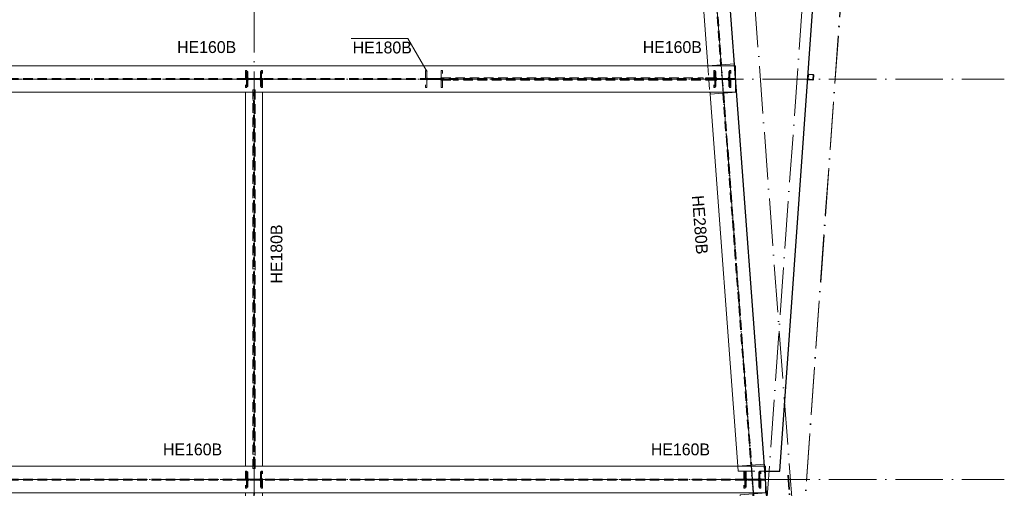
# Model space of a CAD drawing. Header units: millimetres. Extents: x 1146 to 81249, y 1106 to 40413.
# Tile 12 of 15: x 43988 to 54355, y 23487 to 28425. Entities that reach past the tile are written whole.
import ezdxf

# ---------------------------------------------------------------- set-up
doc = ezdxf.new("R2010")
doc.units = ezdxf.units.MM
for name, pattern in [('00_PBT_AFBR', [250, 150, -50, 0, -50]), ('00_PBT_HART', [240, 150, -30, 0, -30, 0, -30]), ('00_PBT_HID2', [150, 100, -50]), ('00_PBT_STRA', [1400, 500, -100, 0, -100, 500, -100, 0, -100])]:
    doc.linetypes.add(name, pattern=pattern)
for name, color, linetype, lineweight in [('A-DETL-____-OTLN', 90, 'Continuous', 13), ('A-FLOR-____-HDLN', 190, '00_PBT_HID2', 18), ('A-FLOR-____-OTLN', 192, 'Continuous', 25), ('S-BEAM-____-HDLN', 1, '00_PBT_HID2', 18), ('S-BEAM-____-IDEN', 2, 'Continuous', 18), ('S-BEAM-____-OTLN', 12, 'Continuous', 25), ('S-COLS-____-HDLN', 52, '00_PBT_HID2', 18), ('S-COLS-____-IDEN', 171, 'Continuous', 18), ('S-COLS-____-MCUT', 52, 'Continuous', 18), ('S-COLS-____-OTLN', 52, 'Continuous', 25), ('S-GRID-____-OTLN', 1, 'Continuous', 13)]:
    doc.layers.add(name, color=color, linetype=linetype, lineweight=lineweight)
doc.styles.add('PBT-Font_1', font='PBT-FONT.ttf', dxfattribs={"height": 125})

# ---------------------------------------------------------------- blocks, each defined once
blk = doc.blocks.new('28_PBT_SF_stalen ligger_H-profiel_R24 - HE180B-V39-01 bk ruwe vloer')
at = {"layer": 'S-BEAM-____-OTLN', "lineweight": 18}
for p, q in [((-1970, -90), (-1970, 90)), ((-1970, 90), (1970, 90)), ((1970, 90), (1970, -90)), ((1970, -90), (-1970, -90))]:
    blk.add_line(p, q, dxfattribs=at)
at = {"layer": 'S-BEAM-____-OTLN', "linetype": '00_PBT_HID2', "lineweight": 13}
for p, q in [((1970, 4.25), (-1970, 4.25)), ((1970, -4.25), (-1970, -4.25))]:
    blk.add_line(p, q, dxfattribs=at)
at = {"layer": 'S-BEAM-____-OTLN', "linetype": '00_PBT_HART', "lineweight": 13}
for p, q in [((-2020, 0), (-1970, 0)), ((-1970, 0), (1970, 0)), ((2020, 0), (1970, 0))]:
    blk.add_line(p, q, dxfattribs=at)
blk = doc.blocks.new('21_PBT_SF_geveldrager_R24 - Geveldrager volgens leverancier terras-1780625-01 bk ruwe vloer')
at = {"layer": 'S-BEAM-____-OTLN', "linetype": '00_PBT_AFBR', "lineweight": 35}
blk.add_line((-5790, 261), (5779, 261), dxfattribs=at)
blk = doc.blocks.new('28_PBT_SC_stalen kolom_koker-profiel_R24 - K60x60x5_S355 t_b_v_ plantenbak-1822526-01 bk ruwe vloer')
at = {"layer": 'S-COLS-____-OTLN', "lineweight": 18}
for p, q in [((-30, 22.5), (-30, -22.5)), ((-25, -20), (-25, 20)), ((22.5, 30), (-22.5, 30)), ((-20, 25), (20, 25)), ((25, 20), (25, -20)), ((30, -22.5), (30, 22.5)), ((-22.5, -30), (22.5, -30)), ((20, -25), (-20, -25))]:
    blk.add_line(p, q, dxfattribs=at)
for centre, radius, start, end in [((-22.5, 22.5), 7.5, 90, 180), ((-20, 20), 5, 90, 180), ((20, 20), 5, 0, 90), ((22.5, 22.5), 7.5, 360, 90), ((-22.5, -22.5), 7.5, 180, 270), ((-20, -20), 5, 180, 270), ((20, -20), 5, 270, 360), ((22.5, -22.5), 7.5, 270, 360)]:
    blk.add_arc(centre, radius, start, end, dxfattribs=at)
blk = doc.blocks.new('28_PBT_SF_stalen ligger_H-profiel_R24 - HE280B-1589714-01 bk ruwe vloer')
at = {"layer": 'S-BEAM-____-HDLN'}
for p, q in [((3373, 5), (3348, 5)), ((3508, 5), (3484, 5)), ((8304, 5), (8279, 5)), ((8439, 5), (8415, 5)), ((3348, 0), (3508, 0)), ((3373, -5), (3348, -5)), ((3508, -5), (3484, -5)), ((8279, 0), (8439, 0)), ((8304, -5), (8279, -5)), ((8439, -5), (8415, -5))]:
    blk.add_line(p, q, dxfattribs=at)
at = {"layer": 'S-BEAM-____-OTLN', "lineweight": 18}
for p, q in [((-8498, 140), (8498, 140)), ((8498, 140), (8498, 0)), ((8498, -1), (8498, -140)), ((8498, -140), (-282, -140))]:
    blk.add_line(p, q, dxfattribs=at)
at = {"layer": 'S-BEAM-____-OTLN', "linetype": '00_PBT_HID2', "lineweight": 13}
for p, q in [((3348, 5), (-2542, 5)), ((3483, 5), (3374, 5)), ((8279, 5), (3508, 5)), ((8414, 5), (8304, 5)), ((8498, 5), (8439, 5)), ((3348, -5), (-2542, -5)), ((3483, -5), (3374, -5)), ((8279, -5), (3508, -5)), ((8414, -5), (8304, -5)), ((8498, -5), (8439, -5))]:
    blk.add_line(p, q, dxfattribs=at)
at = {"layer": 'S-BEAM-____-OTLN', "linetype": '00_PBT_HART', "lineweight": 13}
for p, q in [((-2542, 0), (3348, 0)), ((3508, 0), (8279, 0)), ((8439, 0), (8498, 0)), ((8548, 0), (8498, 0))]:
    blk.add_line(p, q, dxfattribs=at)
blk = doc.blocks.new('28_PBT_SF_stalen ligger_H-profiel_R24 - HE280B-1591501-01 bk ruwe vloer')
at = {"layer": 'S-BEAM-____-HDLN'}
blk.add_line((-2353, 0), (-2345, 0), dxfattribs=at)
at = {"layer": 'S-BEAM-____-OTLN', "lineweight": 18}
for p, q in [((-2198, -140), (-2198, 140)), ((-2198, 140), (2209, 140)), ((2209, 140), (2209, -140))]:
    blk.add_line(p, q, dxfattribs=at)
at = {"layer": 'S-BEAM-____-OTLN', "linetype": '00_PBT_HID2', "lineweight": 13}
for p, q in [((2209, 5), (-2198, 5)), ((2209, -5), (-2198, -5))]:
    blk.add_line(p, q, dxfattribs=at)
at = {"layer": 'S-BEAM-____-OTLN', "linetype": '00_PBT_HART', "lineweight": 13}
for p, q in [((-2598, 0), (-2353, 0)), ((-2345, 0), (-2198, 0)), ((-2198, 0), (2209, 0)), ((2609, 0), (2209, 0))]:
    blk.add_line(p, q, dxfattribs=at)
blk = doc.blocks.new('28_PBT_SF_stalen ligger_H-profiel_R24 - HE280B-1605298-01 bk ruwe vloer')
at = {"layer": 'S-BEAM-____-HDLN'}
for p, q in [((-2120, 0), (-2112, 0)), ((2120, 0), (2112, 0))]:
    blk.add_line(p, q, dxfattribs=at)
at = {"layer": 'S-BEAM-____-OTLN', "lineweight": 18}
for p, q in [((-1965, -140), (-1965, 140)), ((-1965, 140), (1966, 140)), ((1966, 140), (1966, -140))]:
    blk.add_line(p, q, dxfattribs=at)
at = {"layer": 'S-BEAM-____-OTLN', "linetype": '00_PBT_HID2', "lineweight": 13}
for p, q in [((1966, 5), (-1965, 5)), ((1966, -5), (-1965, -5))]:
    blk.add_line(p, q, dxfattribs=at)
at = {"layer": 'S-BEAM-____-OTLN', "linetype": '00_PBT_HART', "lineweight": 13}
for p, q in [((-2365, 0), (-2120, 0)), ((-2112, 0), (-1965, 0)), ((-1965, 0), (1966, 0)), ((2112, 0), (1966, 0)), ((2366, 0), (2120, 0))]:
    blk.add_line(p, q, dxfattribs=at)
blk = doc.blocks.new('28_PBT_SF_stalen ligger_H-profiel_R24 - HE280B-1591494-01 bk ruwe vloer')
at = {"layer": 'S-BEAM-____-HDLN'}
for p, q in [((907, 140), (1007, 140)), ((997, 5), (897, 5)), ((-2127, 0), (-2119, 0)), ((996, -5), (896, -5)), ((897, 0), (997, 0)), ((2127, 0), (2119, 0))]:
    blk.add_line(p, q, dxfattribs=at)
at = {"layer": 'S-BEAM-____-OTLN', "lineweight": 18}
for p, q in [((-1973, 140), (907, 140)), ((-1973, -140), (-1973, 139)), ((1007, 140), (1973, 140)), ((1973, 140), (1973, -140)), ((1973, -140), (-1973, -140))]:
    blk.add_line(p, q, dxfattribs=at)
at = {"layer": 'S-BEAM-____-OTLN', "linetype": '00_PBT_HID2', "lineweight": 13}
for p, q in [((897, 5), (-1973, 5)), ((1973, 5), (997, 5)), ((896, -5), (-1973, -5)), ((1973, -5), (996, -5))]:
    blk.add_line(p, q, dxfattribs=at)
at = {"layer": 'S-BEAM-____-OTLN', "linetype": '00_PBT_HART', "lineweight": 13}
for p, q in [((-2373, 0), (-2127, 0)), ((-2119, 0), (-1973, 0)), ((-1973, 0), (896, 0)), ((997, 0), (1973, 0)), ((2119, 0), (1973, 0)), ((2373, 0), (2127, 0))]:
    blk.add_line(p, q, dxfattribs=at)
blk = doc.blocks.new('28_PBT_SC_stalen kolom_H-profiel_R24 - HE160B-V28-01 bk ruwe vloer')
at = {"layer": 'S-COLS-____-HDLN', "linetype": 'Continuous', "lineweight": 13}
h = blk.add_hatch(dxfattribs=at)
h.set_pattern_fill('FP_5', color=256, style=0, pattern_type=2)
h.set_pattern_definition([(315, (-23580, 21297.2), (76.19995, 76.19995), []), (315, (-23580, 21232.43), (76.19995, 76.19995), []), (315, (-23580, 21228.62), (76.19995, 76.19995), []), (315, (-23580, 21224.81), (76.19995, 76.19995), []), (315, (-23580, 21221), (76.19995, 76.19995), []), (315, (-23580, 21217.19), (76.19995, 76.19995), []), (315, (-23580, 21213.38), (76.19995, 76.19995), []), (315, (-23580, 21209.57), (76.19995, 76.19995), [])])
h.paths.add_polyline_path([(-80, -80), (80, -80), (80, -67), (19, -67), (8, -63), (4, -52), (4, 52), (8, 63), (19, 67), (80, 67), (80, 80), (-80, 80), (-80, 67), (-19, 67), (-8, 63), (-4, 52), (-4, -52), (-8, -63), (-19, -67), (-80, -67)])
at = {"layer": 'S-COLS-____-MCUT'}
for p, q in [((80, 80), (-80, 80)), ((-80, 80), (-80, 67)), ((-80, 67), (-19, 67)), ((-4, 52), (-4, -52)), ((4, -52), (4, 52)), ((19, 67), (80, 67)), ((80, 67), (80, 80)), ((-80, -67), (-80, -80)), ((-19, -67), (-80, -67)), ((-80, -80), (80, -80)), ((80, -67), (19, -67)), ((80, -80), (80, -67))]:
    blk.add_line(p, q, dxfattribs=at)
for centre, start, end in [((-19, 52), 0, 90), ((19, 52), 90, 180), ((-19, -52), 270, 0), ((19, -52), 180, 270)]:
    blk.add_arc(centre, 15, start, end, dxfattribs=at)
blk = doc.blocks.new('28_PBT_SC_stalen kolom_H-profiel_R24 - HE160B-V29-01 bk ruwe vloer')
at = {"layer": 'S-COLS-____-HDLN', "linetype": 'Continuous', "lineweight": 13}
h = blk.add_hatch(dxfattribs=at)
h.set_pattern_fill('FP_15', color=256, style=0, pattern_type=2)
h.set_pattern_definition([(315, (-27800, 20980.93), (76.19995, 76.19995), []), (315, (-27800, 20916.16), (76.19995, 76.19995), []), (315, (-27800, 20912.35), (76.19995, 76.19995), []), (315, (-27800, 20908.54), (76.19995, 76.19995), []), (315, (-27800, 20904.73), (76.19995, 76.19995), []), (315, (-27800, 20900.92), (76.19995, 76.19995), []), (315, (-27800, 20897.11), (76.19995, 76.19995), []), (315, (-27800, 20893.3), (76.19995, 76.19995), [])])
h.paths.add_polyline_path([(-80, 80), (-80, 67), (-19, 67), (-8, 63), (-4, 52), (-4, -52), (-8, -63), (-19, -67), (-80, -67), (-80, -80), (80, -80), (80, -67), (19, -67), (8, -63), (4, -52), (4, 52), (8, 63), (19, 67), (80, 67), (80, 80), (19, 80)])
at = {"layer": 'S-COLS-____-MCUT'}
for p, q in [((80, 80), (-80, 80)), ((-80, 80), (-80, 67)), ((-80, 67), (-19, 67)), ((-4, 52), (-4, -52)), ((4, -52), (4, 52)), ((19, 67), (80, 67)), ((80, 67), (80, 80)), ((-80, -67), (-80, -80)), ((-19, -67), (-80, -67)), ((-80, -80), (80, -80)), ((80, -67), (19, -67)), ((80, -80), (80, -67))]:
    blk.add_line(p, q, dxfattribs=at)
for centre, start, end in [((-19, 52), 0, 90), ((19, 52), 90, 180), ((-19, -52), 270, 0), ((19, -52), 180, 270)]:
    blk.add_arc(centre, 15, start, end, dxfattribs=at)
blk = doc.blocks.new('28_PBT_SC_stalen kolom_H-profiel_R24 - HE160B-V32-01 bk ruwe vloer')
at = {"layer": 'S-COLS-____-HDLN', "linetype": 'Continuous', "lineweight": 13}
h = blk.add_hatch(dxfattribs=at)
h.set_pattern_fill('FP_4', color=256, style=0, pattern_type=2)
h.set_pattern_definition([(315, (-23580, 16050), (76.19995, 76.19995), []), (315, (-23580, 15985.23), (76.19995, 76.19995), []), (315, (-23580, 15981.42), (76.19995, 76.19995), []), (315, (-23580, 15977.61), (76.19995, 76.19995), []), (315, (-23580, 15973.8), (76.19995, 76.19995), []), (315, (-23580, 15969.99), (76.19995, 76.19995), []), (315, (-23580, 15966.18), (76.19995, 76.19995), []), (315, (-23580, 15962.37), (76.19995, 76.19995), [])])
h.paths.add_polyline_path([(-80, 67), (-19, 67), (-8, 63), (-4, 52), (-4, -52), (-8, -63), (-19, -67), (-80, -67), (-80, -80), (80, -80), (80, -67), (19, -67), (8, -63), (4, -52), (4, 52), (8, 63), (19, 67), (80, 67), (80, 80), (-80, 80)])
at = {"layer": 'S-COLS-____-MCUT'}
for p, q in [((80, 80), (-80, 80)), ((-80, 80), (-80, 67)), ((-80, 67), (-19, 67)), ((-4, 52), (-4, -52)), ((4, -52), (4, 52)), ((19, 67), (80, 67)), ((80, 67), (80, 80)), ((-80, -67), (-80, -80)), ((-19, -67), (-80, -67)), ((-80, -80), (80, -80)), ((80, -67), (19, -67)), ((80, -80), (80, -67))]:
    blk.add_line(p, q, dxfattribs=at)
for centre, start, end in [((-19, 52), 0, 90), ((19, 52), 90, 180), ((-19, -52), 270, 0), ((19, -52), 180, 270)]:
    blk.add_arc(centre, 15, start, end, dxfattribs=at)
blk = doc.blocks.new('28_PBT_SF_stalen ligger_H-profiel_R24 - HE180B-1622610-01 bk ruwe vloer')
at = {"layer": 'S-BEAM-____-HDLN'}
for p, q in [((-1977, 0), (-1977, 12)), ((441, 4), (-1977, 4)), ((1977, -4), (-441, -4)), ((1977, 0), (1977, -12))]:
    blk.add_line(p, q, dxfattribs=at)
at = {"layer": 'S-BEAM-____-OTLN', "lineweight": 18}
for p, q in [((-1977, 12), (-1977, 90)), ((-1977, 90), (1977, 90)), ((-1977, -90), (-1977, 0)), ((1977, 90), (1977, 0)), ((1977, -90), (-1977, -90)), ((1977, -12), (1977, -90))]:
    blk.add_line(p, q, dxfattribs=at)
at = {"layer": 'S-BEAM-____-OTLN', "linetype": '00_PBT_HID2', "lineweight": 13}
for p, q in [((1977, 4), (441, 4)), ((-441, -4), (-1977, -4))]:
    blk.add_line(p, q, dxfattribs=at)
at = {"layer": 'S-BEAM-____-OTLN', "linetype": '00_PBT_HART', "lineweight": 13}
for p, q in [((-2027, 0), (-1980, 0)), ((2027, 0), (1980, 0))]:
    blk.add_line(p, q, dxfattribs=at)
blk = doc.blocks.new('28_PBT_SC_stalen kolom_H-profiel_R24 - HE160B-V44-01 bk ruwe vloer')
at = {"layer": 'S-COLS-____-HDLN', "linetype": 'Continuous', "lineweight": 13}
h = blk.add_hatch(dxfattribs=at)
h.set_pattern_fill('FP_7', color=256, style=0, pattern_type=2)
h.set_pattern_definition([(315, (-27800, 16050), (76.19995, 76.19995), []), (315, (-27800, 15985.23), (76.19995, 76.19995), []), (315, (-27800, 15981.42), (76.19995, 76.19995), []), (315, (-27800, 15977.61), (76.19995, 76.19995), []), (315, (-27800, 15973.8), (76.19995, 76.19995), []), (315, (-27800, 15969.99), (76.19995, 76.19995), []), (315, (-27800, 15966.18), (76.19995, 76.19995), []), (315, (-27800, 15962.37), (76.19995, 76.19995), [])])
h.paths.add_polyline_path([(-80, 67), (-19, 67), (-8, 63), (-4, 52), (-4, -52), (-8, -63), (-19, -67), (-80, -67), (-80, -80), (80, -80), (80, -67), (19, -67), (8, -63), (4, -52), (4, 52), (8, 63), (19, 67), (80, 67), (80, 80), (-80, 80)])
at = {"layer": 'S-COLS-____-MCUT'}
for p, q in [((80, 80), (-80, 80)), ((-80, 80), (-80, 67)), ((-80, 67), (-19, 67)), ((-4, 52), (-4, -52)), ((4, -52), (4, 52)), ((19, 67), (80, 67)), ((80, 67), (80, 80)), ((-80, -67), (-80, -80)), ((-19, -67), (-80, -67)), ((-80, -80), (80, -80)), ((80, -67), (19, -67)), ((80, -80), (80, -67))]:
    blk.add_line(p, q, dxfattribs=at)
for centre, start, end in [((-19, 52), 0, 90), ((19, 52), 90, 180), ((-19, -52), 270, 0), ((19, -52), 180, 270)]:
    blk.add_arc(centre, 15, start, end, dxfattribs=at)
blk = doc.blocks.new('28_PBT_SF_stalen ligger_H-profiel_R24 - HE280B-1605299-01 bk ruwe vloer')
at = {"layer": 'S-BEAM-____-HDLN'}
for p, q in [((-4443, 5), (-4468, 5)), ((-4308, 5), (-4333, 5)), ((-893, 5), (-918, 5)), ((-758, 5), (-783, 5)), ((4354, 5), (4329, 5)), ((4489, 5), (4464, 5)), ((-4468, 0), (-4308, 0)), ((-4443, -5), (-4468, -5)), ((-4308, -5), (-4333, -5)), ((-918, 0), (-758, 0)), ((-893, -5), (-918, -5)), ((-758, -5), (-783, -5)), ((4329, 0), (4489, 0)), ((4354, -5), (4329, -5)), ((4489, -5), (4464, -5)), ((-826, -140), (-838, -140))]:
    blk.add_line(p, q, dxfattribs=at)
at = {"layer": 'S-BEAM-____-OTLN', "lineweight": 18}
for p, q in [((-4548, 140), (4548, 140)), ((4548, 140), (4548, 0)), ((4548, -1), (4548, -140)), ((-838, -140), (-4548, -140)), ((4548, -140), (-826, -140))]:
    blk.add_line(p, q, dxfattribs=at)
at = {"layer": 'S-BEAM-____-OTLN', "linetype": '00_PBT_HID2', "lineweight": 13}
for p, q in [((-4468, 5), (-4548, 5)), ((-4333, 5), (-4443, 5)), ((-918, 5), (-4308, 5)), ((-783, 5), (-893, 5)), ((4329, 5), (-758, 5)), ((4464, 5), (4354, 5)), ((4548, 5), (4489, 5)), ((-4468, -5), (-4548, -5)), ((-4333, -5), (-4443, -5)), ((-918, -5), (-4308, -5)), ((-783, -5), (-893, -5)), ((4329, -5), (-758, -5)), ((4464, -5), (4354, -5)), ((4548, -5), (4489, -5))]:
    blk.add_line(p, q, dxfattribs=at)
at = {"layer": 'S-BEAM-____-OTLN', "linetype": '00_PBT_HART', "lineweight": 13}
for p, q in [((-4598, 0), (-4548, 0)), ((-4548, 0), (-4468, 0)), ((-4308, 0), (-918, 0)), ((-758, 0), (4329, 0)), ((4489, 0), (4548, 0)), ((4598, 0), (4548, 0))]:
    blk.add_line(p, q, dxfattribs=at)
blk = doc.blocks.new('28_PBT_SC_stalen kolom_H-profiel_R24 - HE180B-1678606-01 bk ruwe vloer')
at = {"layer": 'S-COLS-____-HDLN'}
for p, q in [((90, 90), (-90, 90)), ((-90, 90), (-90, 76)), ((-90, 76), (-19, 76)), ((-4, 61), (-4, 53)), ((-4, 52), (-4, -52)), ((4, 53), (4, 61)), ((4, -52), (4, 52)), ((19, 76), (90, 76)), ((90, 76), (90, 90)), ((-19, -76), (-90, -76)), ((-90, -76), (-90, -90)), ((-90, -90), (90, -90)), ((-4, -53), (-4, -61)), ((4, -61), (4, -53)), ((90, -76), (19, -76)), ((90, -90), (90, -76))]:
    blk.add_line(p, q, dxfattribs=at)
for centre, start, end in [((-19, 61), 20.3903, 90), ((-19, 61), 0, 19.3972), ((19, 61), 165, 180), ((19, 61), 150, 159.6097), ((19, 61), 160.6028, 165), ((19, 61), 90, 150), ((-19, -61), 270, 339.6097), ((-19, -61), 340.6028, 0), ((19, -61), 180, 195), ((19, -61), 195, 199.3972), ((19, -61), 200.3903, 210), ((19, -61), 210, 270)]:
    blk.add_arc(centre, 15, start, end, dxfattribs=at)
blk = doc.blocks.new('28_PBT_SC_stalen kolom_H-profiel_R24 - HE180B-V49-01 bk ruwe vloer')
at = {"layer": 'S-COLS-____-HDLN'}
for p, q in [((90, 90), (-90, 90)), ((-90, 90), (-90, 76)), ((-90, 76), (-19.25, 76)), ((-4.25, 61), (-4.25, -61)), ((4.25, -61), (4.25, 61)), ((19.25, 76), (90, 76)), ((90, 76), (90, 90)), ((-19.25, -76), (-90, -76)), ((-90, -76), (-90, -90)), ((-90, -90), (90, -90)), ((90, -76), (19.25, -76)), ((90, -90), (90, -76))]:
    blk.add_line(p, q, dxfattribs=at)
for centre, start, end in [((-19.25, 61), 20.390335, 90), ((-19.25, 61), 0, 19.397159), ((19.25, 61), 165, 180), ((19.25, 61), 160.602841, 165), ((19.25, 61), 150, 159.609665), ((19.25, 61), 90, 150), ((-19.25, -61), 270, 339.609665), ((-19.25, -61), 340.602841, 0), ((19.25, -61), 180, 195), ((19.25, -61), 195, 199.397159), ((19.25, -61), 200.390335, 210), ((19.25, -61), 210, 270)]:
    blk.add_arc(centre, 15, start, end, dxfattribs=at)
blk = doc.blocks.new('28_PBT_SF_stalen ligger_strip_R24 - windverband 12x150-1838132-01 bk ruwe vloer')
at = {"layer": 'S-BEAM-____-HDLN'}
for p, q in [((18021, 27800), (18021, 27788)), ((18021, 27788), (18146, 27788)), ((18146, 27788), (18146, 27800)), ((20904, 27788), (18146, 27788)), ((20904, 27800), (20904, 27788))]:
    blk.add_line(p, q, dxfattribs=at)
blk = doc.blocks.new('28_PBT_SF_stalen ligger_strip_R24 - windverband 12x150-1838240-01 bk ruwe vloer')
at = {"layer": 'S-BEAM-____-HDLN'}
for p, q in [((18021, 27800), (18021, 27812)), ((18021, 27812), (20779, 27812)), ((20904, 27812), (20779, 27812)), ((20779, 27812), (20779, 27800)), ((20904, 27800), (20904, 27812))]:
    blk.add_line(p, q, dxfattribs=at)
blk = doc.blocks.new('28_PBT_SF_stalen ligger_strip_R24 - windverband 12x150-V57-01 bk ruwe vloer')
at = {"layer": 'S-BEAM-____-HDLN'}
for p, q in [((16050, 27685), (16062, 27685)), ((16062, 27685), (16062, 23805)), ((16062, 23805), (16050, 23805)), ((16062, 23695), (16062, 23805)), ((16050, 23695), (16062, 23695))]:
    blk.add_line(p, q, dxfattribs=at)
blk = doc.blocks.new('28_PBT_SF_stalen ligger_strip_R24 - windverband 12x150-V58-01 bk ruwe vloer')
at = {"layer": 'S-BEAM-____-HDLN'}
for p, q in [((16038, 27685), (16038, 27575)), ((16050, 27685), (16038, 27685)), ((16038, 27575), (16050, 27575)), ((16038, 23695), (16038, 27575)), ((16050, 23695), (16038, 23695))]:
    blk.add_line(p, q, dxfattribs=at)
blk = doc.blocks.new('00_PBT_TG_kolomlabel_description 2_5 - PBT_kolommerk_4_onder-1245942-01 bk ruwe vloer')
at = {"layer": 'S-COLS-____-IDEN'}
for p, q in [((-4.04, 7), (-16.04, 7)), ((0, 0), (-4.04, 7))]:
    blk.add_line(p, q, dxfattribs=at)

msp = doc.modelspace()

# ---------------------------------------------------------------- linework, layer by layer
at = {"layer": 'A-DETL-____-OTLN', "linetype": '00_PBT_STRA', "lineweight": 18}
msp.add_line((51423.0208, 11696.3897), (52923.0218, 32696.4039), dxfattribs=at)
at = {"layer": 'A-DETL-____-OTLN', "linetype": '00_PBT_STRA'}
for p, q in [((52908.7621, 32441.0686), (52189.5609, 22427.403)), ((52965.6577, 12079.4455), (51465.6565, 32079.4605))]:
    msp.add_line(p, q, dxfattribs=at)
at = {"layer": 'A-FLOR-____-HDLN'}
for p, q in [((51233.9558, 27939.9505), (51254.95, 27660.0495)), ((51550.4809, 23719.9505), (51554.2275, 23670)), ((51554.2275, 23670), (51612.5763, 23670)), ((51626.6755, 23670), (51778.5763, 23670)), ((51792.6755, 23670), (51841.715, 23670))]:
    msp.add_line(p, q, dxfattribs=at)
at = {"layer": 'A-FLOR-____-OTLN'}
for p, q in [((51933.4798, 22356.4562), (51183.5252, 32355.85)), ((51990.5474, 23670), (52388.8191, 29245.8035)), ((51254.9537, 27660), (51256.4658, 27639.8404)), ((51841.7646, 23670), (51990.5474, 23670))]:
    msp.add_line(p, q, dxfattribs=at)
at = {"layer": 'S-GRID-____-OTLN', "linetype": '00_PBT_STRA', "lineweight": 18}
for p, q in [((46455.4274, 39782.2951), (46455.4274, 8279.5333)), ((50488.3447, 39782.2951), (52801.3651, 8919.3943)), ((53027.8111, 39782.2951), (50810.4139, 8718.6467)), ((32205.164, 27800), (54355.164, 27800)), ((32205.164, 23580), (54355.164, 23580))]:
    msp.add_line(p, q, dxfattribs=at)

# ---------------------------------------------------------------- block references
at = {"layer": 'S-BEAM-____-HDLN'}
for name, p, rotation in [('28_PBT_SF_stalen ligger_H-profiel_R24 - HE280B-1591501-01 bk ruwe vloer', (51209.1296, 30142.7004), 94.2894933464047), ('28_PBT_SF_stalen ligger_H-profiel_R24 - HE280B-1605298-01 bk ruwe vloer', (51543.1087, 25690), 94.2894933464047), ('28_PBT_SF_stalen ligger_H-profiel_R24 - HE280B-1591494-01 bk ruwe vloer', (51860.1965, 21462.5), 94.2894933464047), ('28_PBT_SF_stalen ligger_H-profiel_R24 - HE180B-1622610-01 bk ruwe vloer', (46455.4274, 21462.5), 269.9999999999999)]:
    msp.add_blockref(name, p, dxfattribs=dict(at, rotation=rotation))
for name, p in [('28_PBT_SF_stalen ligger_H-profiel_R24 - HE280B-1589714-01 bk ruwe vloer', (43027.0032, 27800)), ('28_PBT_SF_stalen ligger_strip_R24 - windverband 12x150-1838240-01 bk ruwe vloer', (30405.4274, 0)), ('28_PBT_SF_stalen ligger_strip_R24 - windverband 12x150-1838132-01 bk ruwe vloer', (30405.4274, 0)), ('28_PBT_SF_stalen ligger_strip_R24 - windverband 12x150-V58-01 bk ruwe vloer', (30405.4274, 0)), ('28_PBT_SF_stalen ligger_strip_R24 - windverband 12x150-V57-01 bk ruwe vloer', (30405.4274, 0)), ('28_PBT_SF_stalen ligger_H-profiel_R24 - HE280B-1605299-01 bk ruwe vloer', (47293.596, 23580))]:
    msp.add_blockref(name, p, dxfattribs=at)
at = {"layer": 'S-BEAM-____-OTLN', "linetype": '00_PBT_HART', "lineweight": 13, "rotation": 269.9999999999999}
msp.add_blockref('28_PBT_SF_stalen ligger_H-profiel_R24 - HE180B-V39-01 bk ruwe vloer', (46455.4274, 25690), dxfattribs=at)
at = {"layer": 'S-BEAM-____-OTLN', "linetype": '00_PBT_AFBR', "lineweight": 35, "rotation": 274.2894933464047}
msp.add_blockref('21_PBT_SF_geveldrager_R24 - Geveldrager volgens leverancier terras-1780625-01 bk ruwe vloer', (52252.3767, 17832.2093), dxfattribs=at)
at = {"layer": 'S-COLS-____-HDLN'}
for name, p, rotation in [('28_PBT_SC_stalen kolom_H-profiel_R24 - HE180B-1678606-01 bk ruwe vloer', (46455.4274, 27800), 89.99999999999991), ('28_PBT_SC_stalen kolom_H-profiel_R24 - HE180B-V49-01 bk ruwe vloer', (48350.4274, 27800), 89.99999999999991), ('28_PBT_SC_stalen kolom_H-profiel_R24 - HE180B-1678606-01 bk ruwe vloer', (51386.358, 27800), 89.99999999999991), ('28_PBT_SC_stalen kolom_H-profiel_R24 - HE160B-V44-01 bk ruwe vloer', (46455.4274, 27800), 89.9999999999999), ('28_PBT_SC_stalen kolom_H-profiel_R24 - HE160B-V29-01 bk ruwe vloer', (51386.358, 27800), 89.9999999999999), ('28_PBT_SC_stalen kolom_H-profiel_R24 - HE180B-1678606-01 bk ruwe vloer', (46455.4274, 23580), 89.99999999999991), ('28_PBT_SC_stalen kolom_H-profiel_R24 - HE160B-V32-01 bk ruwe vloer', (46455.4274, 23580), 89.9999999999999), ('28_PBT_SC_stalen kolom_H-profiel_R24 - HE180B-1678606-01 bk ruwe vloer', (51702.6259, 23580), 89.99999999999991), ('28_PBT_SC_stalen kolom_H-profiel_R24 - HE160B-V28-01 bk ruwe vloer', (51702.6259, 23580), 89.9999999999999)]:
    msp.add_blockref(name, p, dxfattribs=dict(at, rotation=rotation))
at = {"layer": 'S-COLS-____-IDEN', "xscale": 49.99999999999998, "yscale": 49.99999999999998, "zscale": 49.99999999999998}
msp.add_blockref('00_PBT_TG_kolomlabel_description 2_5 - PBT_kolommerk_4_onder-1245942-01 bk ruwe vloer', (48278.3132, 27875.9097), dxfattribs=at)
at = {"layer": 'S-COLS-____-OTLN', "rotation": 355.9143832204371}
msp.add_blockref('28_PBT_SC_stalen kolom_koker-profiel_R24 - K60x60x5_S355 t_b_v_ plantenbak-1822526-01 bk ruwe vloer', (52317.1312, 27820.1681), dxfattribs=at)

# ---------------------------------------------------------------- texts
at = {"layer": 'S-BEAM-____-IDEN', "lineweight": 13, "char_height": 125, "attachment_point": 1, "style": 'PBT-Font_1'}
for s, insert, width, rotation in [('HE280B', (51190.403, 26579.1238), 681.434375, 274.28949335), ('HE180B', (46628.8471, 25644.8779), 649.366875, 90)]:
    msp.add_mtext(s, dxfattribs=dict(at, insert=insert, width=width, rotation=rotation))
at = {"layer": 'S-COLS-____-IDEN', "lineweight": 13, "char_height": 125, "width": 649.366875, "attachment_point": 1, "style": 'PBT-Font_1'}
for s, insert in [('HE160B', (45644.8918, 28199.1231)), ('HE160B', (50547.99, 28199.1231)), ('HE180B', (47493.9383, 28194.8587)), ('HE160B', (45496.669, 23960.0972)), ('HE160B', (50633.9967, 23960.0972))]:
    msp.add_mtext(s, dxfattribs=dict(at, insert=insert))

doc.saveas('drawing.dxf')
